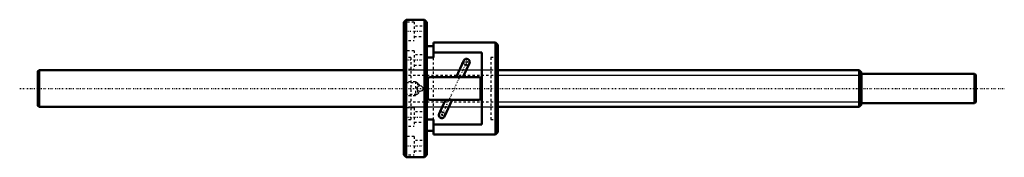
# Model space of a CAD drawing. Header units: millimetres. Extents: x -168 to 262, y -30 to 30.
import ezdxf

# ---------------------------------------------------------------- set-up
doc = ezdxf.new("R2010")
doc.units = ezdxf.units.MM
doc.linetypes.add('Center', pattern=[1.5, 0.45, -0.5, 0.05, -0.5])
doc.linetypes.add('Dashed', pattern=[2, 1, -1])
for name, color, linetype, lineweight in [('2d ConnectionPoints', 7, 'Continuous', 50), ('AM_0', 7, 'Continuous', 50), ('AM_4', 3, 'Continuous', 25), ('AM_5', 3, 'Continuous', 25), ('AM_7', 7, 'Center', 25), ('AM_9', 6, 'Dashed', 25)]:
    doc.layers.add(name, color=color, linetype=linetype, lineweight=lineweight)

# ---------------------------------------------------------------- blocks, each defined once
blk = doc.blocks.new('1_BNF_1605_2_5RR_nut_0_in_BNF1605_2_5RRG1_410LC5A_00__0')
at = {"layer": 'AM_0'}
for p, q in [((1, 30), (0, 29)), ((0, 29), (0, -29)), ((9, 30), (1, 30)), ((1, 30), (1, -30)), ((10, 29), (9, 30)), ((9, 30), (9, -30)), ((10, 29), (10, -29)), ((13, 18.4), (10, 18.4)), ((13, 20), (13, 13.59)), ((40, 20), (13, 20)), ((41, 19), (40, 20)), ((40, 20), (40, -20)), ((41, 19), (41, -19)), ((13, 13.59), (10, 13.59)), ((34, 15.69), (13, 15.69)), ((34, -15.69), (34, 15.69)), ((26.22, 12.19), (22.86, 5)), ((25.8, 5), (28.63, 11.07)), ((32.7, 5), (11.3, 5)), ((10.5, 4.2), (10.5, -4.2)), ((33.5, -4.2), (33.5, 4.2)), ((11.3, -5), (32.7, -5)), ((18.2, -5), (15.37, -11.07)), ((17.78, -12.19), (21.14, -5)), ((10, -13.59), (13, -13.59)), ((13, -13.59), (13, -20)), ((13, -15.69), (34, -15.69)), ((10, -18.4), (13, -18.4)), ((13, -20), (40, -20)), ((40, -20), (41, -19)), ((0, -29), (1, -30)), ((1, -30), (9, -30)), ((9, -30), (10, -29))]:
    blk.add_line(p, q, dxfattribs=at)
for centre, radius, start, end in [((27.42, 11.63), 1.33, 335, 155), ((11.3, 4.2), 0.8, 90, 180), ((32.7, 4.2), 0.8, 0, 90), ((11.3, -4.2), 0.8, 180, 270), ((32.7, -4.2), 0.8, 270, 0), ((16.58, -11.63), 1.33, 155, 335)]:
    blk.add_arc(centre, radius, start, end, dxfattribs=at)
at = {"layer": 'AM_4'}
for p, q in [((28.07, 9.86), (25.65, 10.99)), ((18.35, -10.99), (15.93, -9.86))]:
    blk.add_line(p, q, dxfattribs=at)
at = {"layer": 'AM_5', "linetype": 'Dashed'}
for p, q in [((0, 3), (5, 3)), ((6, 2.46), (5, 3)), ((5, 3), (5, -3)), ((0, -3), (5, -3)), ((6, -2.46), (5, -3))]:
    blk.add_line(p, q, dxfattribs=at)
at = {"layer": 'AM_7'}
for p, q in [((-0.5, 25), (10.5, 25)), ((27.42, 10.23), (27.42, 13.03)), ((-0.5, 12.5), (10.5, 12.5)), ((27.97, 12.79), (16.03, -12.79)), ((25.09, 11.25), (28.63, 9.6)), ((26.02, 11.63), (28.82, 11.63)), ((-0.5, -12.5), (10.5, -12.5)), ((15.18, -11.63), (17.98, -11.63)), ((15.37, -9.6), (18.91, -11.25)), ((16.58, -13.03), (16.58, -10.23)), ((-0.5, -25), (10.5, -25))]:
    blk.add_line(p, q, dxfattribs=at)
at = {"layer": 'AM_9'}
for p, q in [((4.5, 29), (0, 29)), ((4.5, 29), (4.5, 21)), ((10, 27.25), (4.5, 27.25)), ((4.5, 22.75), (10, 22.75)), ((0, 21), (4.5, 21)), ((4.5, 16.5), (0, 16.5)), ((3, 13.5), (0, 13.5)), ((3, 13.5), (3, -13.5)), ((4.5, 16.5), (4.5, 8.5)), ((10, 14.75), (4.5, 14.75)), ((13, -13.59), (13, 13.59)), ((41, 13.5), (38, 13.5)), ((38, 13.5), (38, -13.5)), ((4.5, 10.25), (10, 10.25)), ((0, 8.5), (4.5, 8.5)), ((38, 8), (3, 8)), ((0.54, 2.46), (0, 3)), ((6, 2.46), (0.54, 2.46)), ((0.54, 2.46), (0.54, -2.46)), ((6.98, 1.25), (6, 2.46)), ((6, 2.46), (6, 0.75)), ((6.94, 1.25), (6.8, 1.23)), ((0, -3), (0.54, -2.46)), ((0.54, -2.46), (6, -2.46)), ((6, -0.75), (6, -2.46)), ((6, -2.46), (6.98, -1.25)), ((4.5, -8.5), (0, -8.5)), ((3, -8), (38, -8)), ((4.5, -8.5), (4.5, -16.5)), ((10, -10.25), (4.5, -10.25)), ((0, -13.5), (3, -13.5)), ((0, -16.5), (4.5, -16.5)), ((4.5, -14.75), (10, -14.75)), ((38, -13.5), (41, -13.5)), ((4.5, -21), (0, -21)), ((4.5, -21), (4.5, -29)), ((10, -22.75), (4.5, -22.75)), ((0, -29), (4.5, -29)), ((4.5, -27.25), (10, -27.25))]:
    blk.add_line(p, q, dxfattribs=at)
for points in [[(5.75, 0), (5.82, 0.41), (6.02, 0.78), (6.33, 1.06), (6.72, 1.22), (7.14, 1.24), (7.54, 1.13), (7.88, 0.89), (8.12, 0.55), (8.24, 0.15), (8.22, -0.27), (8.06, -0.65), (7.79, -0.97), (7.42, -1.18), (7.01, -1.25), (6.6, -1.18), (6.23, -0.99), (5.95, -0.68), (5.78, -0.29), (5.75, 0)], [(6.98, 1.25), (6.98, 1.25), (6.94, 1.25), (6.94, 1.25)], [(6.8, -1.23), (6.9, -1.25), (6.97, -1.25), (6.98, -1.25)]]:
    blk.add_lwpolyline(points, dxfattribs=at)
for centre, radius, start, end in [((27.42, 11.63), 1.33, 155, 335), ((7, 0), 1.25, 166.6394, 193.3461), ((7, 0), 1.25, 99.0518, 102.8316), ((7, 0), 1.25, 256.8183, 260.9482), ((16.58, -11.63), 1.33, 335, 155)]:
    blk.add_arc(centre, radius, start, end, dxfattribs=at)
blk = doc.blocks.new('2_BNF160525RRG1410LC5A00_0_in_BNF1605_2_5RRG1_410LC5A_00__0')
at = {"layer": 'AM_0'}
for p, q in [((-159.5, 8), (-160, 7.5)), ((-160, 7.5), (-160, -7.5)), ((0, 8), (-159.5, 8)), ((-159.5, 8), (-159.5, -8)), ((199, 8), (41, 8)), ((200, 7), (199, 8)), ((199, 8), (199, -8)), ((200, 7), (200, -7)), ((249.5, 6.4), (200, 6.4)), ((250, 5.9), (249.5, 6.4)), ((249.5, 6.4), (249.5, -6.4)), ((250, 5.9), (250, -5.9)), ((-160, -7.5), (-159.5, -8)), ((-159.5, -8), (0, -8)), ((41, -8), (199, -8)), ((199, -8), (200, -7)), ((200, -6.4), (249.5, -6.4)), ((249.5, -6.4), (250, -5.9))]:
    blk.add_line(p, q, dxfattribs=at)
at = {"layer": 'AM_5', "linetype": 'Dashed'}
for p, q in [((0, 5.75), (41, 5.75)), ((0, -5.75), (41, -5.75))]:
    blk.add_line(p, q, dxfattribs=at)
at = {"layer": 'AM_5'}
for p, q in [((41, 5.75), (200, 5.75)), ((41, -5.75), (200, -5.75))]:
    blk.add_line(p, q, dxfattribs=at)
at = {"layer": 'AM_7'}
blk.add_line((-168, 0), (262.5, 0), dxfattribs=at)
at = {"layer": 'AM_9'}
for p, q in [((41, 8), (0, 8)), ((0, -8), (41, -8))]:
    blk.add_line(p, q, dxfattribs=at)

msp = doc.modelspace()

# ---------------------------------------------------------------- linework, layer by layer
at = {"layer": '2d ConnectionPoints'}
msp.add_point((0, 0), dxfattribs=at)
msp.add_point((0, 0), dxfattribs=at)

# ---------------------------------------------------------------- block references
for name in ['1_BNF_1605_2_5RR_nut_0_in_BNF1605_2_5RRG1_410LC5A_00__0', '2_BNF160525RRG1410LC5A00_0_in_BNF1605_2_5RRG1_410LC5A_00__0']:
    msp.add_blockref(name, (0, 0))

doc.saveas('drawing.dxf')
